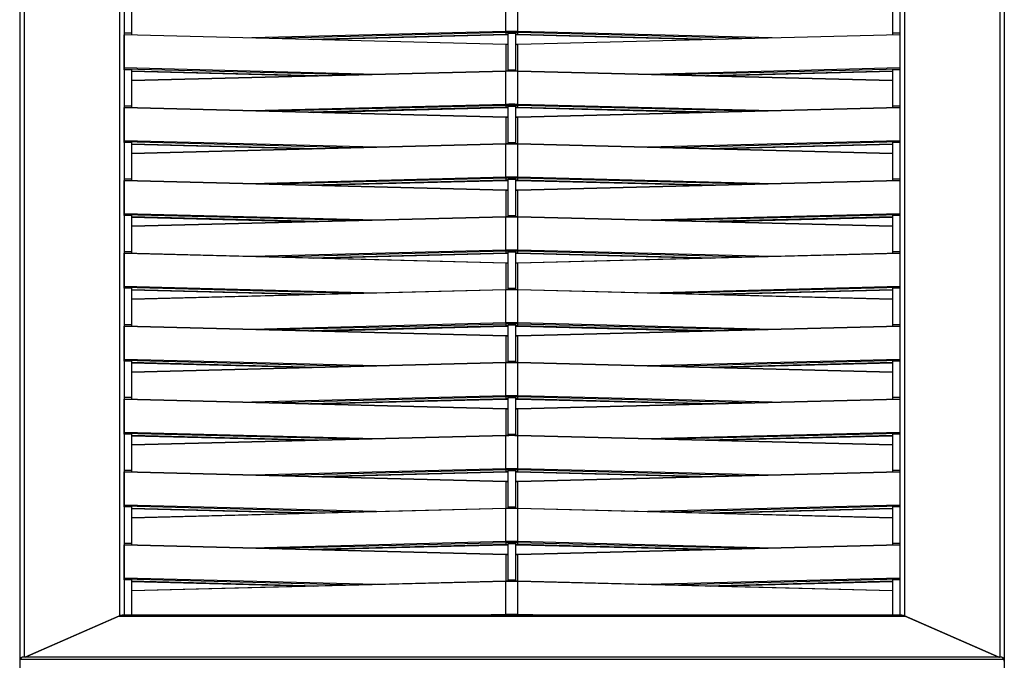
# Model space of a CAD drawing. Header units: millimetres. Extents: x 15 to 4185, y 60 to 2955.
# Tile 4 of 13: x 832 to 1492, y 2077 to 2507. Entities that reach past the tile are written whole.
import ezdxf

# ---------------------------------------------------------------- set-up
doc = ezdxf.new("R2010")
doc.units = ezdxf.units.MM
doc.header["$LTSCALE"] = 10

msp = doc.modelspace()

# ---------------------------------------------------------------- linework, layer by layer
at = {"color": 7, "linetype": 'Continuous', "lineweight": 25}
for p, q in [((831.951044, 2675.977013), (831.951044, 2077.662502)), ((834.951044, 2676.604622), (834.951044, 2079.327061)), ((1488.951044, 2676.604622), (1488.951044, 2079.327061)), ((1491.951044, 2675.977013), (1491.951044, 2077.662502)), ((898.951044, 2648.675683), (898.951044, 2106.897897)), ((1424.951044, 2648.675683), (1424.951044, 2106.897897)), ((901.951044, 2645.429736), (901.951044, 2107.388517)), ((1421.951044, 2645.429736), (1421.951044, 2107.388517)), ((906.951044, 2522.154148), (906.951044, 2497.716326)), ((1416.951044, 2522.154148), (1416.951044, 2497.716326)), ((1157.907374, 2498.898358), (1157.907374, 2521.045134)), ((1165.877026, 2498.901343), (1165.877026, 2521.048119)), ((906.951044, 2497.716326), (901.951044, 2497.716326)), ((902.029503, 2496.627857), (901.951044, 2495.984255)), ((1158.129873, 2490.249625), (902.055855, 2496.745046)), ((902.068733, 2474.421041), (902.068733, 2496.567817)), ((1158.142751, 2490.072396), (902.068733, 2496.567817)), ((906.951044, 2497.716326), (906.951044, 2496.620878)), ((1157.907374, 2498.898358), (987.535783, 2494.576813)), ((1157.946604, 2498.194716), (1001.425514, 2494.224495)), ((1158.103522, 2496.907511), (1026.877214, 2493.578902)), ((1029.20041, 2493.519973), (1158.1271, 2496.790251)), ((1158.103522, 2496.907511), (1157.946604, 2498.194716)), ((1158.128799, 2496.789993), (1159.451044, 2496.789544)), ((1159.451044, 2497.716326), (1164.451044, 2497.716326)), ((1159.451044, 2473.278504), (1159.451044, 2497.716326)), ((1164.451044, 2473.278504), (1164.451044, 2497.716326)), ((1164.451044, 2496.787846), (1165.877026, 2496.787362)), ((1165.877026, 2498.196706), (1165.877026, 2498.901343)), ((1336.366305, 2494.576813), (1165.877026, 2498.901343)), ((1165.877026, 2496.90552), (1165.877026, 2498.196706)), ((1322.476574, 2494.224495), (1165.877026, 2498.196706)), ((1297.024875, 2493.578902), (1165.877026, 2496.90552)), ((1165.877026, 2496.787362), (1165.877026, 2496.90552)), ((1165.877026, 2496.787663), (1294.701679, 2493.519973)), ((1421.951044, 2496.747705), (1165.877026, 2490.252284)), ((1421.951044, 2496.570803), (1165.877026, 2490.075381)), ((1421.951044, 2497.716326), (1416.951044, 2497.716326)), ((1416.951044, 2497.716326), (1416.951044, 2496.620878)), ((1159.451044, 2490.250402), (1158.128799, 2490.249953)), ((1158.129883, 2490.249619), (1158.129184, 2490.249912)), ((1158.142751, 2472.34712), (1158.142751, 2490.072396)), ((1165.877026, 2490.252584), (1164.451044, 2490.2521)), ((1165.877026, 2490.252272), (1165.877026, 2490.252585)), ((1165.877026, 2490.075381), (1165.877026, 2490.252272)), ((1165.877026, 2472.349679), (1165.877026, 2490.075381)), ((906.951044, 2473.278504), (901.951044, 2473.278504)), ((901.975999, 2473.278504), (902.029503, 2473.717399)), ((1056.99357, 2469.786673), (902.029503, 2473.717399)), ((1070.883301, 2470.138991), (902.068733, 2474.421041)), ((906.951044, 2473.278504), (906.951044, 2448.840682)), ((1157.920252, 2472.346719), (906.951044, 2465.980783)), ((1031.541871, 2469.14108), (906.951044, 2472.301377)), ((906.951044, 2472.183519), (1029.218674, 2469.082151)), ((1157.907374, 2472.16949), (906.951044, 2465.803881)), ((1157.907374, 2450.022714), (1157.907374, 2472.16949)), ((1157.920233, 2472.346707), (1157.921311, 2472.347047)), ((1165.877026, 2472.349678), (1157.921325, 2472.347047)), ((1159.451044, 2473.278504), (1164.451044, 2473.278504)), ((1159.451044, 2472.347553), (1159.451044, 2473.278504)), ((1164.451044, 2472.349207), (1164.451044, 2473.278504)), ((1165.877026, 2472.349372), (1165.877026, 2472.349679)), ((1416.951044, 2465.980783), (1165.877026, 2472.349377)), ((1165.877026, 2472.172475), (1165.877026, 2472.349372)), ((1165.877026, 2450.025699), (1165.877026, 2472.172475)), ((1416.951044, 2465.803881), (1165.877026, 2472.172475)), ((1421.951044, 2474.424027), (1253.018787, 2470.138991)), ((1421.951044, 2473.719389), (1266.908518, 2469.786673)), ((1416.951044, 2472.301377), (1292.360218, 2469.14108)), ((1294.683414, 2469.082151), (1416.951044, 2472.183519)), ((1421.951044, 2473.278504), (1416.951044, 2473.278504)), ((1416.951044, 2473.278504), (1416.951044, 2448.840682)), ((906.951044, 2448.840682), (901.951044, 2448.840682)), ((906.951044, 2448.840682), (906.951044, 2447.745234)), ((1157.907374, 2450.022714), (987.535783, 2445.701169)), ((1157.946604, 2449.319072), (1001.425514, 2445.348851)), ((1158.103522, 2448.031867), (1157.946604, 2449.319072)), ((1159.451044, 2448.840682), (1164.451044, 2448.840682)), ((1159.451044, 2424.40286), (1159.451044, 2448.840682)), ((1164.451044, 2424.40286), (1164.451044, 2448.840682)), ((1165.877026, 2449.321062), (1165.877026, 2450.025699)), ((1336.366305, 2445.701169), (1165.877026, 2450.025699)), ((1165.877026, 2448.029876), (1165.877026, 2449.321062)), ((1322.476574, 2445.348851), (1165.877026, 2449.321062)), ((1421.951044, 2448.840682), (1416.951044, 2448.840682)), ((1416.951044, 2448.840682), (1416.951044, 2447.745234)), ((902.029503, 2447.752213), (901.951044, 2447.108611)), ((1158.129873, 2441.373981), (902.055855, 2447.869402)), ((902.068733, 2425.545397), (902.068733, 2447.692173)), ((1158.142751, 2441.196752), (902.068733, 2447.692173)), ((1158.103522, 2448.031867), (1026.877214, 2444.703258)), ((1029.20041, 2444.644329), (1158.1271, 2447.914607)), ((1158.128799, 2447.914349), (1159.451044, 2447.9139)), ((1164.451044, 2447.912202), (1165.877026, 2447.911718)), ((1297.024875, 2444.703258), (1165.877026, 2448.029876)), ((1165.877026, 2447.911718), (1165.877026, 2448.029876)), ((1165.877026, 2447.912019), (1294.701679, 2444.644329)), ((1421.951044, 2447.872061), (1165.877026, 2441.37664)), ((1421.951044, 2447.695159), (1165.877026, 2441.199737)), ((1159.451044, 2441.374758), (1158.128799, 2441.374309)), ((1158.129883, 2441.373975), (1158.129184, 2441.374268)), ((1158.142751, 2423.471476), (1158.142751, 2441.196752)), ((1165.877026, 2441.37694), (1164.451044, 2441.376456)), ((1165.877026, 2441.376628), (1165.877026, 2441.376941)), ((1165.877026, 2441.199737), (1165.877026, 2441.376628)), ((1165.877026, 2423.474035), (1165.877026, 2441.199737)), ((906.951044, 2424.40286), (901.951044, 2424.40286)), ((901.975999, 2424.40286), (902.029503, 2424.841755)), ((1056.99357, 2420.911029), (902.029503, 2424.841755)), ((1070.883301, 2421.263347), (902.068733, 2425.545397)), ((906.951044, 2424.40286), (906.951044, 2399.965038)), ((1157.920252, 2423.471075), (906.951044, 2417.105139)), ((1031.541871, 2420.265436), (906.951044, 2423.425733)), ((906.951044, 2423.307875), (1029.218674, 2420.206507)), ((1157.907374, 2423.293846), (906.951044, 2416.928237)), ((1157.907374, 2401.14707), (1157.907374, 2423.293846)), ((1157.920233, 2423.471063), (1157.921311, 2423.471403)), ((1165.877026, 2423.474034), (1157.921325, 2423.471403)), ((1159.451044, 2424.40286), (1164.451044, 2424.40286)), ((1159.451044, 2423.471909), (1159.451044, 2424.40286)), ((1164.451044, 2423.473563), (1164.451044, 2424.40286)), ((1165.877026, 2423.473728), (1165.877026, 2423.474035)), ((1416.951044, 2417.105139), (1165.877026, 2423.473733)), ((1165.877026, 2423.296831), (1165.877026, 2423.473728)), ((1165.877026, 2401.150055), (1165.877026, 2423.296831)), ((1416.951044, 2416.928237), (1165.877026, 2423.296831)), ((1421.951044, 2425.548383), (1253.018787, 2421.263347)), ((1421.951044, 2424.843745), (1266.908518, 2420.911029)), ((1416.951044, 2423.425733), (1292.360218, 2420.265436)), ((1294.683414, 2420.206507), (1416.951044, 2423.307875)), ((1421.951044, 2424.40286), (1416.951044, 2424.40286)), ((1416.951044, 2424.40286), (1416.951044, 2399.965038)), ((906.951044, 2399.965038), (901.951044, 2399.965038)), ((902.029503, 2398.876569), (901.951044, 2398.232967)), ((1158.129873, 2392.498337), (902.055855, 2398.993758)), ((902.068733, 2376.669753), (902.068733, 2398.816529)), ((1158.142751, 2392.321108), (902.068733, 2398.816529)), ((906.951044, 2399.965038), (906.951044, 2398.86959)), ((1157.907374, 2401.14707), (987.535783, 2396.825525)), ((1157.946604, 2400.443428), (1001.425514, 2396.473207)), ((1158.103522, 2399.156223), (1026.877214, 2395.827614)), ((1029.20041, 2395.768685), (1158.1271, 2399.038963)), ((1158.103522, 2399.156223), (1157.946604, 2400.443428)), ((1158.128799, 2399.038705), (1159.451044, 2399.038256)), ((1159.451044, 2399.965038), (1164.451044, 2399.965038)), ((1159.451044, 2375.527216), (1159.451044, 2399.965038)), ((1164.451044, 2375.527216), (1164.451044, 2399.965038)), ((1164.451044, 2399.036558), (1165.877026, 2399.036074)), ((1165.877026, 2400.445418), (1165.877026, 2401.150055)), ((1336.366305, 2396.825525), (1165.877026, 2401.150055)), ((1165.877026, 2399.154232), (1165.877026, 2400.445418)), ((1322.476574, 2396.473207), (1165.877026, 2400.445418)), ((1297.024875, 2395.827614), (1165.877026, 2399.154232)), ((1165.877026, 2399.036074), (1165.877026, 2399.154232)), ((1165.877026, 2399.036375), (1294.701679, 2395.768685)), ((1421.951044, 2398.996417), (1165.877026, 2392.500996)), ((1421.951044, 2398.819515), (1165.877026, 2392.324093)), ((1421.951044, 2399.965038), (1416.951044, 2399.965038)), ((1416.951044, 2399.965038), (1416.951044, 2398.86959)), ((1159.451044, 2392.499114), (1158.128799, 2392.498665)), ((1158.129883, 2392.498331), (1158.129184, 2392.498624)), ((1158.142751, 2374.595832), (1158.142751, 2392.321108)), ((1165.877026, 2392.501296), (1164.451044, 2392.500812)), ((1165.877026, 2392.500984), (1165.877026, 2392.501297)), ((1165.877026, 2392.324093), (1165.877026, 2392.500984)), ((1165.877026, 2374.598391), (1165.877026, 2392.324093)), ((1070.883301, 2372.387703), (902.068733, 2376.669753)), ((1421.951044, 2376.672739), (1253.018787, 2372.387703)), ((906.951044, 2375.527216), (901.951044, 2375.527216)), ((901.975999, 2375.527216), (902.029503, 2375.966111)), ((1056.99357, 2372.035385), (902.029503, 2375.966111)), ((906.951044, 2375.527216), (906.951044, 2351.089394)), ((1157.920252, 2374.595431), (906.951044, 2368.229495)), ((1031.541871, 2371.389792), (906.951044, 2374.550089)), ((906.951044, 2374.432231), (1029.218674, 2371.330863)), ((1157.907374, 2374.418202), (906.951044, 2368.052593)), ((1157.907374, 2352.271426), (1157.907374, 2374.418202)), ((1157.920233, 2374.595419), (1157.921311, 2374.595759)), ((1165.877026, 2374.59839), (1157.921325, 2374.595759)), ((1159.451044, 2375.527216), (1164.451044, 2375.527216)), ((1159.451044, 2374.596265), (1159.451044, 2375.527216)), ((1164.451044, 2374.597919), (1164.451044, 2375.527216)), ((1165.877026, 2374.598084), (1165.877026, 2374.598391)), ((1416.951044, 2368.229495), (1165.877026, 2374.598089)), ((1165.877026, 2374.421187), (1165.877026, 2374.598084)), ((1165.877026, 2352.274411), (1165.877026, 2374.421187)), ((1416.951044, 2368.052593), (1165.877026, 2374.421187)), ((1421.951044, 2375.968101), (1266.908518, 2372.035385)), ((1416.951044, 2374.550089), (1292.360218, 2371.389792)), ((1294.683414, 2371.330863), (1416.951044, 2374.432231)), ((1421.951044, 2375.527216), (1416.951044, 2375.527216)), ((1416.951044, 2375.527216), (1416.951044, 2351.089394)), ((906.951044, 2351.089394), (901.951044, 2351.089394)), ((902.029503, 2350.000925), (901.951044, 2349.357323)), ((1158.129873, 2343.622693), (902.055855, 2350.118114)), ((902.068733, 2327.794109), (902.068733, 2349.940885)), ((1158.142751, 2343.445464), (902.068733, 2349.940885)), ((906.951044, 2351.089394), (906.951044, 2349.993946)), ((1157.907374, 2352.271426), (987.535783, 2347.949881)), ((1157.946604, 2351.567784), (1001.425514, 2347.597563)), ((1158.103522, 2350.280579), (1026.877214, 2346.95197)), ((1029.20041, 2346.893041), (1158.1271, 2350.163319)), ((1158.103522, 2350.280579), (1157.946604, 2351.567784)), ((1158.128799, 2350.163061), (1159.451044, 2350.162612)), ((1159.451044, 2351.089394), (1164.451044, 2351.089394)), ((1159.451044, 2326.651572), (1159.451044, 2351.089394)), ((1164.451044, 2326.651572), (1164.451044, 2351.089394)), ((1164.451044, 2350.160914), (1165.877026, 2350.16043)), ((1165.877026, 2351.569774), (1165.877026, 2352.274411)), ((1336.366305, 2347.949881), (1165.877026, 2352.274411)), ((1165.877026, 2350.278588), (1165.877026, 2351.569774)), ((1322.476574, 2347.597563), (1165.877026, 2351.569774)), ((1297.024875, 2346.95197), (1165.877026, 2350.278588)), ((1165.877026, 2350.16043), (1165.877026, 2350.278588)), ((1165.877026, 2350.160731), (1294.701679, 2346.893041)), ((1421.951044, 2350.120773), (1165.877026, 2343.625352)), ((1421.951044, 2349.943871), (1165.877026, 2343.448449)), ((1421.951044, 2351.089394), (1416.951044, 2351.089394)), ((1416.951044, 2351.089394), (1416.951044, 2349.993946)), ((1159.451044, 2343.62347), (1158.128799, 2343.623021)), ((1158.129883, 2343.622687), (1158.129184, 2343.62298)), ((1158.142751, 2325.720188), (1158.142751, 2343.445464)), ((1165.877026, 2343.625652), (1164.451044, 2343.625168)), ((1165.877026, 2343.62534), (1165.877026, 2343.625653)), ((1165.877026, 2343.448449), (1165.877026, 2343.62534)), ((1165.877026, 2325.722747), (1165.877026, 2343.448449)), ((906.951044, 2326.651572), (901.951044, 2326.651572)), ((901.975999, 2326.651572), (902.029503, 2327.090467)), ((1056.99357, 2323.159741), (902.029503, 2327.090467)), ((1070.883301, 2323.512059), (902.068733, 2327.794109)), ((906.951044, 2326.651572), (906.951044, 2302.21375)), ((1157.920252, 2325.719787), (906.951044, 2319.353851)), ((1031.541871, 2322.514148), (906.951044, 2325.674445)), ((906.951044, 2325.556587), (1029.218674, 2322.455219)), ((1157.907374, 2325.542558), (906.951044, 2319.176949)), ((1157.907374, 2303.395782), (1157.907374, 2325.542558)), ((1157.920233, 2325.719775), (1157.921311, 2325.720115)), ((1165.877026, 2325.722746), (1157.921325, 2325.720115)), ((1159.451044, 2326.651572), (1164.451044, 2326.651572)), ((1159.451044, 2325.720621), (1159.451044, 2326.651572)), ((1164.451044, 2325.722275), (1164.451044, 2326.651572)), ((1165.877026, 2325.72244), (1165.877026, 2325.722747)), ((1416.951044, 2319.353851), (1165.877026, 2325.722445)), ((1165.877026, 2325.545543), (1165.877026, 2325.72244)), ((1165.877026, 2303.398767), (1165.877026, 2325.545543)), ((1416.951044, 2319.176949), (1165.877026, 2325.545543)), ((1421.951044, 2327.797094), (1253.018787, 2323.512059)), ((1421.951044, 2327.092457), (1266.908518, 2323.159741)), ((1416.951044, 2325.674445), (1292.360218, 2322.514148)), ((1294.683414, 2322.455219), (1416.951044, 2325.556587)), ((1421.951044, 2326.651572), (1416.951044, 2326.651572)), ((1416.951044, 2326.651572), (1416.951044, 2302.21375)), ((906.951044, 2302.21375), (901.951044, 2302.21375)), ((902.029503, 2301.125281), (901.951044, 2300.481679)), ((1158.129873, 2294.747049), (902.055855, 2301.24247)), ((902.068733, 2278.918465), (902.068733, 2301.065241)), ((1158.142751, 2294.56982), (902.068733, 2301.065241)), ((906.951044, 2302.21375), (906.951044, 2301.118302)), ((1157.907374, 2303.395782), (987.535783, 2299.074237)), ((1157.946604, 2302.69214), (1001.425514, 2298.721919)), ((1158.103522, 2301.404934), (1026.877214, 2298.076326)), ((1029.20041, 2298.017397), (1158.1271, 2301.287675)), ((1158.103522, 2301.404934), (1157.946604, 2302.69214)), ((1158.128799, 2301.287417), (1159.451044, 2301.286968)), ((1159.451044, 2302.21375), (1164.451044, 2302.21375)), ((1159.451044, 2277.775928), (1159.451044, 2302.21375)), ((1164.451044, 2277.775928), (1164.451044, 2302.21375)), ((1164.451044, 2301.28527), (1165.877026, 2301.284786)), ((1165.877026, 2302.69413), (1165.877026, 2303.398767)), ((1336.366305, 2299.074237), (1165.877026, 2303.398767)), ((1165.877026, 2301.402944), (1165.877026, 2302.69413)), ((1322.476574, 2298.721919), (1165.877026, 2302.69413)), ((1297.024875, 2298.076326), (1165.877026, 2301.402944)), ((1165.877026, 2301.284786), (1165.877026, 2301.402944)), ((1165.877026, 2301.285087), (1294.701679, 2298.017397)), ((1421.951044, 2301.245129), (1165.877026, 2294.749708)), ((1421.951044, 2301.068227), (1165.877026, 2294.572805)), ((1421.951044, 2302.21375), (1416.951044, 2302.21375)), ((1416.951044, 2302.21375), (1416.951044, 2301.118302)), ((1159.451044, 2294.747826), (1158.128799, 2294.747377)), ((1158.129883, 2294.747043), (1158.129184, 2294.747336)), ((1158.142751, 2276.844544), (1158.142751, 2294.56982)), ((1165.877026, 2294.750008), (1164.451044, 2294.749524)), ((1165.877026, 2294.749696), (1165.877026, 2294.750009)), ((1165.877026, 2294.572805), (1165.877026, 2294.749696)), ((1165.877026, 2276.847103), (1165.877026, 2294.572805)), ((906.951044, 2277.775928), (901.951044, 2277.775928)), ((901.975999, 2277.775928), (902.029503, 2278.214823)), ((1056.99357, 2274.284097), (902.029503, 2278.214823)), ((1070.883301, 2274.636415), (902.068733, 2278.918465)), ((906.951044, 2277.775928), (906.951044, 2253.338106)), ((1159.451044, 2277.775928), (1164.451044, 2277.775928)), ((1159.451044, 2276.844977), (1159.451044, 2277.775928)), ((1164.451044, 2276.846631), (1164.451044, 2277.775928)), ((1421.951044, 2278.92145), (1253.018787, 2274.636415)), ((1421.951044, 2278.216813), (1266.908518, 2274.284097)), ((1421.951044, 2277.775928), (1416.951044, 2277.775928)), ((1416.951044, 2277.775928), (1416.951044, 2253.338106)), ((1157.920252, 2276.844143), (906.951044, 2270.478207)), ((1031.541871, 2273.638504), (906.951044, 2276.798801)), ((906.951044, 2276.680943), (1029.218674, 2273.579575)), ((1157.907374, 2276.666914), (906.951044, 2270.301305)), ((1157.907374, 2254.520138), (1157.907374, 2276.666914)), ((1157.920233, 2276.844131), (1157.921311, 2276.844471)), ((1165.877026, 2276.847102), (1157.921325, 2276.844471)), ((1165.877026, 2276.846796), (1165.877026, 2276.847103)), ((1416.951044, 2270.478207), (1165.877026, 2276.846801)), ((1165.877026, 2276.669899), (1165.877026, 2276.846796)), ((1165.877026, 2254.523123), (1165.877026, 2276.669899)), ((1416.951044, 2270.301305), (1165.877026, 2276.669899)), ((1416.951044, 2276.798801), (1292.360218, 2273.638504)), ((1294.683414, 2273.579575), (1416.951044, 2276.680943)), ((906.951044, 2253.338106), (901.951044, 2253.338106)), ((902.029503, 2252.249637), (901.951044, 2251.606035)), ((1158.129873, 2245.871405), (902.055855, 2252.366826)), ((902.068733, 2230.042821), (902.068733, 2252.189597)), ((1158.142751, 2245.694176), (902.068733, 2252.189597)), ((906.951044, 2253.338106), (906.951044, 2252.242658)), ((1157.907374, 2254.520138), (987.535783, 2250.198593)), ((1157.946604, 2253.816496), (1001.425514, 2249.846275)), ((1158.103522, 2252.52929), (1026.877214, 2249.200682)), ((1029.20041, 2249.141753), (1158.1271, 2252.412031)), ((1158.103522, 2252.52929), (1157.946604, 2253.816496)), ((1158.128799, 2252.411773), (1159.451044, 2252.411324)), ((1159.451044, 2253.338106), (1164.451044, 2253.338106)), ((1159.451044, 2228.900284), (1159.451044, 2253.338106)), ((1164.451044, 2228.900284), (1164.451044, 2253.338106)), ((1164.451044, 2252.409626), (1165.877026, 2252.409142)), ((1165.877026, 2253.818486), (1165.877026, 2254.523123)), ((1336.366305, 2250.198593), (1165.877026, 2254.523123)), ((1165.877026, 2252.5273), (1165.877026, 2253.818486)), ((1322.476574, 2249.846275), (1165.877026, 2253.818486)), ((1297.024875, 2249.200682), (1165.877026, 2252.5273)), ((1165.877026, 2252.409142), (1165.877026, 2252.5273)), ((1165.877026, 2252.409443), (1294.701679, 2249.141753)), ((1421.951044, 2252.369485), (1165.877026, 2245.874064)), ((1421.951044, 2252.192583), (1165.877026, 2245.697161)), ((1421.951044, 2253.338106), (1416.951044, 2253.338106)), ((1416.951044, 2253.338106), (1416.951044, 2252.242658)), ((1159.451044, 2245.872182), (1158.128799, 2245.871733)), ((1158.129883, 2245.871399), (1158.129184, 2245.871692)), ((1158.142751, 2227.9689), (1158.142751, 2245.694176)), ((1165.877026, 2245.874364), (1164.451044, 2245.87388)), ((1165.877026, 2245.874052), (1165.877026, 2245.874365)), ((1165.877026, 2245.697161), (1165.877026, 2245.874052)), ((1165.877026, 2227.971459), (1165.877026, 2245.697161)), ((906.951044, 2228.900284), (901.951044, 2228.900284)), ((901.975999, 2228.900284), (902.029503, 2229.339179)), ((1056.99357, 2225.408453), (902.029503, 2229.339179)), ((1070.883301, 2225.760771), (902.068733, 2230.042821)), ((906.951044, 2228.900284), (906.951044, 2204.462462)), ((1157.920252, 2227.968499), (906.951044, 2221.602563)), ((1031.541871, 2224.76286), (906.951044, 2227.923157)), ((906.951044, 2227.805299), (1029.218674, 2224.703931)), ((1157.907374, 2227.79127), (906.951044, 2221.425661)), ((1157.907374, 2205.644494), (1157.907374, 2227.79127)), ((1157.920233, 2227.968487), (1157.921311, 2227.968827)), ((1165.877026, 2227.971458), (1157.921325, 2227.968827)), ((1159.451044, 2228.900284), (1164.451044, 2228.900284)), ((1159.451044, 2227.969333), (1159.451044, 2228.900284)), ((1164.451044, 2227.970987), (1164.451044, 2228.900284)), ((1165.877026, 2227.971152), (1165.877026, 2227.971459)), ((1416.951044, 2221.602563), (1165.877026, 2227.971157)), ((1165.877026, 2227.794255), (1165.877026, 2227.971152)), ((1165.877026, 2205.647479), (1165.877026, 2227.794255)), ((1416.951044, 2221.425661), (1165.877026, 2227.794255)), ((1421.951044, 2230.045806), (1253.018787, 2225.760771)), ((1421.951044, 2229.341169), (1266.908518, 2225.408453)), ((1416.951044, 2227.923157), (1292.360218, 2224.76286)), ((1294.683414, 2224.703931), (1416.951044, 2227.805299)), ((1421.951044, 2228.900284), (1416.951044, 2228.900284)), ((1416.951044, 2228.900284), (1416.951044, 2204.462462)), ((906.951044, 2204.462462), (901.951044, 2204.462462)), ((906.951044, 2204.462462), (906.951044, 2203.367014)), ((1157.907374, 2205.644494), (987.535783, 2201.322949)), ((1157.946604, 2204.940852), (1001.425514, 2200.970631)), ((1158.103522, 2203.653646), (1157.946604, 2204.940852)), ((1159.451044, 2204.462462), (1164.451044, 2204.462462)), ((1159.451044, 2180.02464), (1159.451044, 2204.462462)), ((1164.451044, 2180.02464), (1164.451044, 2204.462462)), ((1165.877026, 2204.942842), (1165.877026, 2205.647479)), ((1336.366305, 2201.322949), (1165.877026, 2205.647479)), ((1165.877026, 2203.651656), (1165.877026, 2204.942842)), ((1322.476574, 2200.970631), (1165.877026, 2204.942842)), ((1421.951044, 2204.462462), (1416.951044, 2204.462462)), ((1416.951044, 2204.462462), (1416.951044, 2203.367014)), ((902.029503, 2203.373993), (901.951044, 2202.730391)), ((1158.129873, 2196.995761), (902.055855, 2203.491182)), ((902.068733, 2181.167177), (902.068733, 2203.313953)), ((1158.142751, 2196.818532), (902.068733, 2203.313953)), ((1158.103522, 2203.653646), (1026.877214, 2200.325038)), ((1029.20041, 2200.266109), (1158.1271, 2203.536387)), ((1158.128799, 2203.536129), (1159.451044, 2203.53568)), ((1164.451044, 2203.533982), (1165.877026, 2203.533498)), ((1297.024875, 2200.325038), (1165.877026, 2203.651656)), ((1165.877026, 2203.533498), (1165.877026, 2203.651656)), ((1165.877026, 2203.533799), (1294.701679, 2200.266109)), ((1421.951044, 2203.493841), (1165.877026, 2196.99842)), ((1421.951044, 2203.316939), (1165.877026, 2196.821517)), ((1159.451044, 2196.996538), (1158.128799, 2196.996089)), ((1158.129883, 2196.995755), (1158.129184, 2196.996048)), ((1158.142751, 2179.093256), (1158.142751, 2196.818532)), ((1165.877026, 2196.99872), (1164.451044, 2196.998236)), ((1165.877026, 2196.998408), (1165.877026, 2196.998721)), ((1165.877026, 2196.821517), (1165.877026, 2196.998408)), ((1165.877026, 2179.095814), (1165.877026, 2196.821517)), ((906.951044, 2180.02464), (901.951044, 2180.02464)), ((901.975999, 2180.02464), (902.029503, 2180.463535)), ((1056.99357, 2176.532809), (902.029503, 2180.463535)), ((1070.883301, 2176.885127), (902.068733, 2181.167177)), ((906.951044, 2180.02464), (906.951044, 2155.586818)), ((1157.920252, 2179.092855), (906.951044, 2172.726919)), ((1031.541871, 2175.887216), (906.951044, 2179.047513)), ((906.951044, 2178.929655), (1029.218674, 2175.828287)), ((1157.907374, 2178.915626), (906.951044, 2172.550017)), ((1157.907374, 2156.76885), (1157.907374, 2178.915626)), ((1157.920233, 2179.092843), (1157.921311, 2179.093183)), ((1165.877026, 2179.095814), (1157.921325, 2179.093183)), ((1159.451044, 2180.02464), (1164.451044, 2180.02464)), ((1159.451044, 2179.093689), (1159.451044, 2180.02464)), ((1164.451044, 2179.095343), (1164.451044, 2180.02464)), ((1165.877026, 2179.095508), (1165.877026, 2179.095815)), ((1416.951044, 2172.726919), (1165.877026, 2179.095513)), ((1165.877026, 2178.918611), (1165.877026, 2179.095508)), ((1165.877026, 2156.771835), (1165.877026, 2178.918611)), ((1416.951044, 2172.550017), (1165.877026, 2178.918611)), ((1421.951044, 2181.170162), (1253.018787, 2176.885127)), ((1421.951044, 2180.465525), (1266.908518, 2176.532809)), ((1416.951044, 2179.047513), (1292.360218, 2175.887216)), ((1294.683414, 2175.828287), (1416.951044, 2178.929655)), ((1421.951044, 2180.02464), (1416.951044, 2180.02464)), ((1416.951044, 2180.02464), (1416.951044, 2155.586818)), ((906.951044, 2155.586818), (901.951044, 2155.586818)), ((902.029503, 2154.498349), (901.951044, 2153.854747)), ((1158.129873, 2148.120117), (902.055855, 2154.615538)), ((902.068733, 2132.291533), (902.068733, 2154.438309)), ((1158.142751, 2147.942888), (902.068733, 2154.438309)), ((906.951044, 2155.586818), (906.951044, 2154.49137)), ((1157.907374, 2156.76885), (987.535783, 2152.447305)), ((1157.946604, 2156.065208), (1001.425514, 2152.094987)), ((1158.103522, 2154.778002), (1026.877214, 2151.449394)), ((1029.20041, 2151.390465), (1158.1271, 2154.660743)), ((1158.103522, 2154.778002), (1157.946604, 2156.065208)), ((1158.128799, 2154.660485), (1159.451044, 2154.660036)), ((1159.451044, 2155.586818), (1164.451044, 2155.586818)), ((1159.451044, 2131.148996), (1159.451044, 2155.586818)), ((1164.451044, 2131.148996), (1164.451044, 2155.586818)), ((1164.451044, 2154.658338), (1165.877026, 2154.657854)), ((1165.877026, 2156.067198), (1165.877026, 2156.771835)), ((1336.366305, 2152.447305), (1165.877026, 2156.771835)), ((1165.877026, 2154.776012), (1165.877026, 2156.067198)), ((1322.476574, 2152.094987), (1165.877026, 2156.067198)), ((1297.024875, 2151.449394), (1165.877026, 2154.776012)), ((1165.877026, 2154.657854), (1165.877026, 2154.776012)), ((1165.877026, 2154.658155), (1294.701679, 2151.390465)), ((1421.951044, 2154.618197), (1165.877026, 2148.122776)), ((1421.951044, 2154.441295), (1165.877026, 2147.945873)), ((1421.951044, 2155.586818), (1416.951044, 2155.586818)), ((1416.951044, 2155.586818), (1416.951044, 2154.49137)), ((1159.451044, 2148.120894), (1158.128799, 2148.120445)), ((1158.129883, 2148.120111), (1158.129184, 2148.120404)), ((1158.142751, 2130.217612), (1158.142751, 2147.942888)), ((1165.877026, 2148.123076), (1164.451044, 2148.122592)), ((1165.877026, 2148.122764), (1165.877026, 2148.123077)), ((1165.877026, 2147.945873), (1165.877026, 2148.122764)), ((1165.877026, 2130.220171), (1165.877026, 2147.945873)), ((1070.883301, 2128.009483), (902.068733, 2132.291533)), ((1421.951044, 2132.294518), (1253.018787, 2128.009483)), ((906.951044, 2131.148996), (901.951044, 2131.148996)), ((901.975999, 2131.148996), (902.029503, 2131.587891)), ((1056.99357, 2127.657165), (902.029503, 2131.587891)), ((906.951044, 2131.148996), (906.951044, 2107.388517)), ((1157.920252, 2130.217211), (906.951044, 2123.851275)), ((1031.541871, 2127.011572), (906.951044, 2130.171869)), ((906.951044, 2130.054011), (1029.218674, 2126.952643)), ((1157.907374, 2130.039982), (906.951044, 2123.674373)), ((1157.907374, 2107.893206), (1157.907374, 2130.039982)), ((1157.920233, 2130.217199), (1157.921311, 2130.217539)), ((1165.877026, 2130.22017), (1157.921325, 2130.217539)), ((1159.451044, 2131.148996), (1164.451044, 2131.148996)), ((1159.451044, 2130.218045), (1159.451044, 2131.148996)), ((1164.451044, 2130.219699), (1164.451044, 2131.148996)), ((1165.877026, 2130.219864), (1165.877026, 2130.220171)), ((1416.951044, 2123.851275), (1165.877026, 2130.219869)), ((1165.877026, 2130.042967), (1165.877026, 2130.219864)), ((1165.877026, 2107.896191), (1165.877026, 2130.042967)), ((1416.951044, 2123.674373), (1165.877026, 2130.042967)), ((1421.951044, 2131.589881), (1266.908518, 2127.657165)), ((1416.951044, 2130.171869), (1292.360218, 2127.011572)), ((1294.683414, 2126.952643), (1416.951044, 2130.054011)), ((1421.951044, 2131.148996), (1416.951044, 2131.148996)), ((1416.951044, 2131.148996), (1416.951044, 2107.388517)), ((835.72816, 2079.308083), (898.951044, 2106.897897)), ((898.451044, 2106.679702), (835.72816, 2079.308083)), ((898.451044, 2106.679702), (1425.451044, 2106.679702)), ((1422.778157, 2107.388517), (901.123931, 2107.388517)), ((1157.907374, 2107.893206), (1138.010629, 2107.388517)), ((1165.877026, 2107.388517), (1165.877026, 2107.896191)), ((1185.89146, 2107.388517), (1165.877026, 2107.896191)), ((1488.173928, 2079.308083), (1424.951044, 2106.897897)), ((1425.451044, 2106.679702), (1488.173928, 2079.308083)), ((1489.071277, 2079.308083), (834.830811, 2079.308083)), ((835.138454, 2079.308083), (834.951044, 2079.327061)), ((1488.763634, 2079.308083), (1488.951044, 2079.327061)), ((1491.951044, 2077.662502), (831.951044, 2077.662502)), ((831.951044, 2077.662502), (831.951044, 2052.073999)), ((1491.951044, 2077.662502), (1491.951044, 2052.073999))]:
    msp.add_line(p, q, dxfattribs=at)
at = {"color": 7, "linetype": 'Continuous', "lineweight": 25, "flags": 128}
for points in [[(902.068733, 2496.567817), (902.067979, 2496.636128), (902.065747, 2496.689446), (902.062122, 2496.725724), (902.057243, 2496.743566), (902.051298, 2496.742289), (902.044516, 2496.721939), (902.037157, 2496.683301), (902.029503, 2496.627857)], [(1159.451044, 2496.935414), (1159.074895, 2496.928818), (1158.103522, 2496.907511)], [(1165.877026, 2496.90552), (1164.905679, 2496.927326), (1164.451044, 2496.935414)], [(1159.451044, 2490.045336), (1159.109229, 2490.051322), (1158.142751, 2490.072396)], [(1165.877026, 2490.075381), (1164.910588, 2490.053561), (1164.451044, 2490.045336)], [(902.068733, 2447.692173), (902.067979, 2447.760484), (902.065747, 2447.813802), (902.062122, 2447.85008), (902.057243, 2447.867922), (902.051298, 2447.866645), (902.044516, 2447.846295), (902.037157, 2447.807657), (902.029503, 2447.752213)], [(1159.451044, 2448.05977), (1159.074895, 2448.053174), (1158.103522, 2448.031867)], [(1165.877026, 2448.029876), (1164.905679, 2448.051682), (1164.451044, 2448.05977)], [(1159.451044, 2441.169692), (1159.109229, 2441.175678), (1158.142751, 2441.196752)], [(1165.877026, 2441.199737), (1164.910588, 2441.177917), (1164.451044, 2441.169692)], [(902.068733, 2398.816529), (902.067979, 2398.88484), (902.065747, 2398.938158), (902.062122, 2398.974436), (902.057243, 2398.992278), (902.051298, 2398.991001), (902.044516, 2398.970651), (902.037157, 2398.932013), (902.029503, 2398.876569)], [(1159.451044, 2399.184126), (1159.074895, 2399.17753), (1158.103522, 2399.156223)], [(1165.877026, 2399.154232), (1164.905679, 2399.176038), (1164.451044, 2399.184126)], [(1159.451044, 2392.294048), (1159.109229, 2392.300034), (1158.142751, 2392.321108)], [(1165.877026, 2392.324093), (1164.910588, 2392.302273), (1164.451044, 2392.294048)], [(902.068733, 2349.940885), (902.067979, 2350.009196), (902.065747, 2350.062514), (902.062122, 2350.098792), (902.057243, 2350.116634), (902.051298, 2350.115357), (902.044516, 2350.095007), (902.037157, 2350.056369), (902.029503, 2350.000925)], [(1159.451044, 2350.308482), (1159.074895, 2350.301886), (1158.103522, 2350.280579)], [(1165.877026, 2350.278588), (1164.905679, 2350.300394), (1164.451044, 2350.308482)], [(1159.451044, 2343.418404), (1159.109229, 2343.42439), (1158.142751, 2343.445464)], [(1165.877026, 2343.448449), (1164.910588, 2343.426629), (1164.451044, 2343.418404)], [(902.068733, 2301.065241), (902.067979, 2301.133552), (902.065747, 2301.18687), (902.062122, 2301.223148), (902.057243, 2301.24099), (902.051298, 2301.239713), (902.044516, 2301.219363), (902.037157, 2301.180725), (902.029503, 2301.125281)], [(1159.451044, 2301.432838), (1159.074895, 2301.426242), (1158.103522, 2301.404934)], [(1165.877026, 2301.402944), (1164.905679, 2301.42475), (1164.451044, 2301.432838)], [(1159.451044, 2294.54276), (1159.109229, 2294.548746), (1158.142751, 2294.56982)], [(1165.877026, 2294.572805), (1164.910588, 2294.550985), (1164.451044, 2294.54276)], [(902.068733, 2252.189597), (902.067979, 2252.257908), (902.065747, 2252.311226), (902.062122, 2252.347504), (902.057243, 2252.365346), (902.051298, 2252.364069), (902.044516, 2252.343719), (902.037157, 2252.30508), (902.029503, 2252.249637)], [(1159.451044, 2252.557194), (1159.074895, 2252.550598), (1158.103522, 2252.52929)], [(1165.877026, 2252.5273), (1164.905679, 2252.549105), (1164.451044, 2252.557194)], [(1159.451044, 2245.667116), (1159.109229, 2245.673102), (1158.142751, 2245.694176)], [(1165.877026, 2245.697161), (1164.910588, 2245.675341), (1164.451044, 2245.667116)], [(902.068733, 2203.313953), (902.067979, 2203.382264), (902.065747, 2203.435582), (902.062122, 2203.47186), (902.057243, 2203.489702), (902.051298, 2203.488425), (902.044516, 2203.468075), (902.037157, 2203.429436), (902.029503, 2203.373993)], [(1159.451044, 2203.68155), (1159.074895, 2203.674954), (1158.103522, 2203.653646)], [(1165.877026, 2203.651656), (1164.905679, 2203.673461), (1164.451044, 2203.68155)], [(1159.451044, 2196.791472), (1159.109229, 2196.797458), (1158.142751, 2196.818532)], [(1165.877026, 2196.821517), (1164.910588, 2196.799697), (1164.451044, 2196.791472)], [(902.068733, 2154.438309), (902.067979, 2154.50662), (902.065747, 2154.559938), (902.062122, 2154.596216), (902.057243, 2154.614058), (902.051298, 2154.612781), (902.044516, 2154.592431), (902.037157, 2154.553792), (902.029503, 2154.498349)], [(1159.451044, 2154.805906), (1159.074895, 2154.79931), (1158.103522, 2154.778002)], [(1165.877026, 2154.776012), (1164.905679, 2154.797817), (1164.451044, 2154.805906)], [(1159.451044, 2147.915828), (1159.109229, 2147.921814), (1158.142751, 2147.942888)], [(1165.877026, 2147.945873), (1164.910588, 2147.924053), (1164.451044, 2147.915828)]]:
    msp.add_lwpolyline(points, dxfattribs=at)
at = {"color": 7, "linetype": 'Continuous', "lineweight": 25}
for centre, radius, start, end in [((1161.951055, 2341.773552), 157.17683, 88.56871436, 91.474208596), ((1164.747695, 2498.926806), 6.84038, 180.238281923, 186.143833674), ((1161.951052, 2341.842828), 156.403159, 88.561631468, 91.467125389), ((1158.343643, 2496.898423), 0.240293, 177.832596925, 206.812254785), ((1157.699009, 2490.129253), 0.44737, 352.698425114, 15.607840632), ((895.228412, 2474.449489), 6.84038, 353.856166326, 359.761718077), ((1158.351576, 2472.226332), 0.447824, 164.407216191, 187.292231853), ((1161.951055, 2315.044684), 157.17683, 88.56871436, 91.474208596), ((1161.951055, 2292.897908), 157.17683, 88.56871436, 91.474208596), ((1164.747695, 2450.051162), 6.84038, 180.238281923, 186.143833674), ((1161.951052, 2292.967184), 156.403159, 88.561631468, 91.467125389), ((1158.343643, 2448.022779), 0.240293, 177.832596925, 206.812254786), ((1157.699009, 2441.253609), 0.44737, 352.698425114, 15.607840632), ((895.228412, 2425.573845), 6.84038, 353.856166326, 359.761718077), ((1158.351576, 2423.350688), 0.447824, 164.407216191, 187.292231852), ((1161.951055, 2266.16904), 157.17683, 88.56871436, 91.474208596), ((1161.951055, 2244.022264), 157.17683, 88.56871436, 91.474208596), ((1164.747695, 2401.175518), 6.84038, 180.238281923, 186.143833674), ((1161.951052, 2244.09154), 156.403159, 88.561631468, 91.467125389), ((1158.343643, 2399.147135), 0.240293, 177.832596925, 206.812254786), ((1157.699009, 2392.377965), 0.44737, 352.698425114, 15.607840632), ((895.228412, 2376.698201), 6.84038, 353.856166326, 359.761718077), ((1158.351576, 2374.475044), 0.447824, 164.407216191, 187.292231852), ((1161.951055, 2217.293396), 157.17683, 88.56871436, 91.474208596), ((1161.951055, 2195.14662), 157.17683, 88.56871436, 91.474208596), ((1164.747695, 2352.299874), 6.84038, 180.238281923, 186.143833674), ((1161.951052, 2195.215896), 156.403159, 88.561631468, 91.467125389), ((1158.343643, 2350.271491), 0.240293, 177.832596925, 206.812254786), ((1157.699009, 2343.502321), 0.44737, 352.698425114, 15.607840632), ((895.228412, 2327.822557), 6.84038, 353.856166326, 359.761718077), ((1158.351576, 2325.5994), 0.447824, 164.407216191, 187.292231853), ((1161.951055, 2168.417752), 157.17683, 88.56871436, 91.474208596), ((1161.951055, 2146.270976), 157.17683, 88.56871436, 91.474208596), ((1164.747695, 2303.424229), 6.84038, 180.238281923, 186.143833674), ((1161.951052, 2146.340252), 156.403159, 88.561631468, 91.467125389), ((1158.343643, 2301.395847), 0.240293, 177.832596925, 206.812254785), ((1157.699009, 2294.626677), 0.44737, 352.698425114, 15.607840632), ((895.228412, 2278.946913), 6.84038, 353.856166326, 359.761718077), ((1158.351576, 2276.723756), 0.447824, 164.407216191, 187.292231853), ((1161.951055, 2119.542108), 157.17683, 88.56871436, 91.474208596), ((1161.951055, 2097.395332), 157.17683, 88.56871436, 91.474208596), ((1164.747695, 2254.548585), 6.84038, 180.238281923, 186.143833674), ((1161.951052, 2097.464608), 156.403159, 88.561631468, 91.467125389), ((1158.343643, 2252.520203), 0.240293, 177.832596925, 206.812254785), ((1157.699009, 2245.751033), 0.44737, 352.698425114, 15.607840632), ((895.228412, 2230.071269), 6.84038, 353.856166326, 359.761718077), ((1158.351576, 2227.848112), 0.447824, 164.407216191, 187.292231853), ((1161.951055, 2070.666464), 157.17683, 88.56871436, 91.474208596), ((1161.951055, 2048.519688), 157.17683, 88.56871436, 91.474208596), ((1164.747695, 2205.672941), 6.84038, 180.238281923, 186.143833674), ((1161.951052, 2048.588964), 156.403159, 88.561631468, 91.467125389), ((1158.343643, 2203.644559), 0.240293, 177.832596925, 206.812254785), ((1157.699009, 2196.875389), 0.44737, 352.698425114, 15.607840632), ((895.228412, 2181.195625), 6.84038, 353.856166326, 359.761718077), ((1158.351576, 2178.972468), 0.447824, 164.407216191, 187.292231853), ((1161.951055, 2021.79082), 157.17683, 88.56871436, 91.474208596), ((1161.951055, 1999.644044), 157.17683, 88.56871436, 91.474208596), ((1164.747695, 2156.797297), 6.84038, 180.238281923, 186.143833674), ((1161.951052, 1999.71332), 156.403159, 88.561631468, 91.467125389), ((1158.343643, 2154.768915), 0.240293, 177.832596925, 206.812254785), ((1157.699009, 2147.999745), 0.44737, 352.698425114, 15.607840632), ((895.228412, 2132.319981), 6.84038, 353.856166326, 359.761718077), ((1158.351576, 2130.096824), 0.447824, 164.407216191, 187.292231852), ((1161.951055, 1972.915176), 157.17683, 88.56871436, 91.474208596), ((1161.951055, 1950.7684), 157.17683, 88.56871436, 91.474208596), ((1165.20018, 2107.937758), 7.292942, 180.350017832, 184.319109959)]:
    msp.add_arc(centre, radius, start, end, dxfattribs=at)
for centre, major_axis, ratio, start_param, end_param in [((898.451044, 2105.388517), (3.461638, 1.701269), 0.3037623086, 0.5536054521, 1.4226026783), ((898.951044, 2104.961119), (2.852631, 1.844425), 0.5035210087, 0.8405637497, 1.2560566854), ((1425.451044, 2105.388517), (3.461638, -1.701269), 0.3037623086, 1.7189899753, 2.5879872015), ((1424.951044, 2104.961119), (2.852631, -1.844425), 0.5035210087, 1.8855359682, 2.3010289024), ((834.951044, 2076.374541), (2.328217, -2.097749), 0.9018863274, 2.2531787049, 3.8239750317), ((835.451044, 2077.308083), (3.488429, -0.513168), 0.554130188, 1.8302824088, 3.222928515), ((1488.951044, 2076.374541), (2.328217, 2.097749), 0.9018863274, 5.6008029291, 7.1715992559), ((1488.451044, 2077.308083), (3.488429, 0.513168), 0.554130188, 6.2018494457, 7.5944955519)]:
    msp.add_ellipse(centre, major_axis=major_axis, ratio=ratio, start_param=start_param, end_param=end_param, dxfattribs=at)

doc.saveas('drawing.dxf')
